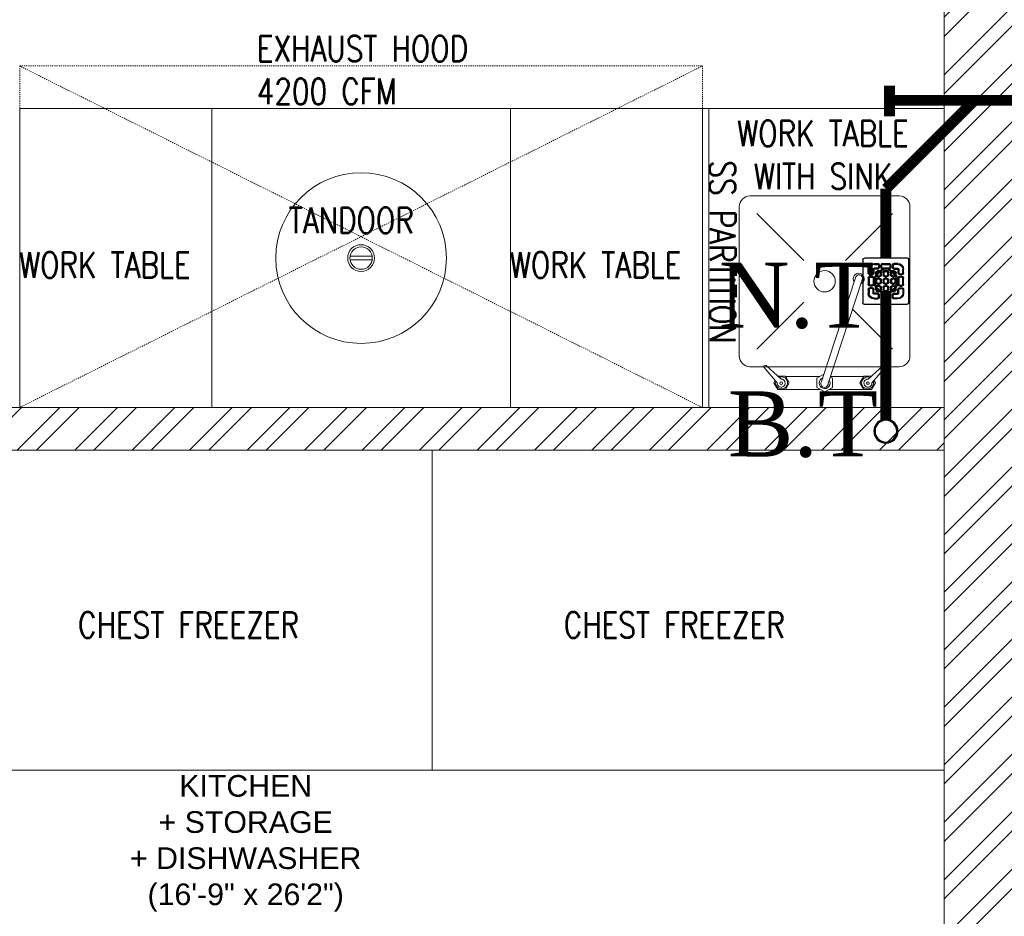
# Model space of a CAD drawing. Header units: inches. Extents: x 105152 to 158499, y 12149 to 30915.
# Tile 51 of 256: x 123900 to 123990, y 21459 to 21542. Entities that reach past the tile are written whole.
import ezdxf

# ---------------------------------------------------------------- set-up
doc = ezdxf.new("R2010")
doc.units = ezdxf.units.IN
doc.header["$MEASUREMENT"] = 0
doc.linetypes.add('HIDDEN', pattern=[0.375, 0.25, -0.125])
for name, color, linetype, lineweight in [('AR - PLAN', 251, 'Continuous', 5), ('door', 1, 'Continuous', 13), ('DRAINAGE ', 7, 'Continuous', 9), ('EQUIPMENT', 7, 'Continuous', 25), ('KIT TEXT.', 5, 'Continuous', 5), ('PD_BRICK WALL_115', 134, 'Continuous', 30), ('PD_HATCH', 45, 'Continuous', 9), ('PP- 50DIA Soil Waste Sewer pipe', 54, 'Continuous', 25), ('PP- 75DIA Soil Waste Sewer pipe', 90, 'Continuous', 9), ('PP-TEXT', 7, 'Continuous', 40), ('PP-WWP', 3, 'Continuous', 25)]:
    doc.layers.add(name, color=color, linetype=linetype, lineweight=lineweight)
doc.layers.add('KIT EQUIPMENT', color=7, linetype='Continuous')
doc.layers.add('PD_025_TEXT', color=61, linetype='Continuous')
doc.styles.add('Arial', font='GOTHIC.TTF')
doc.styles.add('ISO', font='isocp.shx', dxfattribs={"height": 250})
doc.styles.add('style1', font='arial.ttf', dxfattribs={"height": 500})

# ---------------------------------------------------------------- blocks, each defined once
blk = doc.blocks.new('A$C6E471120')
at = {"layer": 'PD_HATCH', "lineweight": 5}
h = blk.add_hatch(dxfattribs=at)
h.set_pattern_fill('ANSI32', color=251, scale=254)
h.set_pattern_definition([(45, (-1789305.34, -617415.57), (-67.351921, 67.351921), []), (45, (-1789260.44, -617415.57), (-67.351921, 67.351921), [])])
h.paths.add_polyline_path([(0, -2329.1), (0, -2229.1), (-566.3, -2229.1), (-2166.3, -2229.1), (-3666.3, -2229.1), (-3666.3, -2329.1)])
at = {"layer": 'door', "color": 251, "lineweight": 5}
blk.add_line((-538.6, -2229.1), (-2816.3, -2229.1), dxfattribs=at)
at = {"layer": 'EQUIPMENT', "color": 251, "lineweight": 5, "ltscale": 12}
blk.add_lwpolyline([(-3666.3, -2229.1), (0, -2229.1), (0, -2329.1), (-3666.3, -2329.1)], close=True, dxfattribs=at)
at = {"layer": 'KIT EQUIPMENT', "color": 251, "linetype": 'HIDDEN', "lineweight": 5, "ltscale": 0.025}
for p, q in [((-2166.3, -2229.1), (-566.3, -1429.1)), ((-566.3, -2229.1), (-2166.3, -1429.1))]:
    blk.add_line(p, q, dxfattribs=at)
at = {"layer": 'KIT EQUIPMENT', "color": 251, "lineweight": 5}
for p, q in [((-439.1, -1774.5, 0), (-328.7, -1885, 0)), ((-120.9, -1774.5, 0), (-231.3, -1885, 0)), ((-1392.7, -1874.8), (-1340, -1874.8)), ((-1392.7, -1883.5), (-1340, -1883.5)), ((-207.4, -1925.6, 0), (-287.2, -2168.6, 0)), ((-191.3, -1928.1, 0), (-271.7, -2172.9, 0)), ((-439.1, -2092.7, 0), (-328.7, -1982.3, 0)), ((-227.3, -1986.3, 0), (-231.3, -1982.3, 0)), ((-120.9, -2092.7, 0), (-214.6, -1999, 0)), ((-391, -2171.4, 0), (-421.9, -2135.5, 0)), ((-381.9, -2162.5, 0), (-416.9, -2130.6, 0)), ((-178.1, -2162.7, 0), (-143.1, -2130.8, 0)), ((-169, -2171.5, 0), (-138.1, -2135.7, 0)), ((-395.6, -2166, 0), (-398.9, -2171.7, 0)), ((-371.8, -2156, 0), (-389, -2156, 0)), ((-362.8, -2171.7, 0), (-371.8, -2156, 0)), ((-291.4, -2156.8, 0), (-371.4, -2156.8, 0)), ((-281.5, -2151.1, 0), (-298.2, -2160.8, 0)), ((-298.2, -2160.8, 0), (-298.2, -2182.1, 0)), ((-261.3, -2160.8, 0), (-266.7, -2157.7, 0)), ((-188.6, -2156.9, 0), (-266.5, -2156.8, 0)), ((-261.3, -2182.1, 0), (-261.3, -2160.8, 0)), ((-197.2, -2171.8, 0), (-188.2, -2156.1, 0)), ((-188.2, -2156.1, 0), (-170.9, -2156.1, 0)), ((-164.3, -2166.2, 0), (-161.1, -2171.8, 0)), ((-398.9, -2171.7, 0), (-389.9, -2187.3, 0)), ((-389.9, -2187.3, 0), (-371.8, -2187.3, 0)), ((-371.8, -2187.3, 0), (-362.8, -2171.7, 0)), ((-289.3, -2187.3, 0), (-371.8, -2187.2, 0)), ((-298.2, -2182.1, 0), (-279.8, -2192.7, 0)), ((-279.8, -2192.7, 0), (-261.3, -2182.1, 0)), ((-188.3, -2187.3, 0), (-270.3, -2187.3, 0)), ((-188.2, -2187.4, 0), (-197.2, -2171.8, 0)), ((-170.1, -2187.4, 0), (-188.2, -2187.4, 0)), ((-161.1, -2171.8, 0), (-170.1, -2187.4, 0))]:
    blk.add_line(p, q, dxfattribs=at)
at = {"layer": 'KIT EQUIPMENT', "color": 251, "linetype": 'HIDDEN', "lineweight": 5, "ltscale": 0.025}
blk.add_lwpolyline([(-566.3, -2229.1), (-2166.3, -2229.1), (-2166.3, -1429.1), (-566.3, -1429.1)], close=True, dxfattribs=at)
at = {"layer": 'KIT EQUIPMENT', "color": 251, "lineweight": 5}
for points in [[(-1716.3, -2229.1), (-2166.3, -2229.1), (-2166.3, -1529.1), (-1716.3, -1529.1)], [(-1716.3, -2229.1), (-1016.3, -2229.1), (-1016.3, -1529.1), (-1716.3, -1529.1)], [(-566.3, -2229.1), (-1016.3, -2229.1), (-1016.3, -1529.1), (-566.3, -1529.1)], [(-566.3, -1529.1), (0, -1529.1), (0, -2229.1), (-566.3, -2229.1)], [(-566.3, -2229.1), (-551.4, -2229.1), (-551.4, -1529.1), (-566.3, -1529.1)], [(-1200, -3079.1), (-1200, -2329.1), (-2400, -2329.1), (-2400, -3079.1)], [(0, -3079.1), (0, -2329.1), (-1200, -2329.1), (-1200, -3079.1)]]:
    blk.add_lwpolyline(points, close=True, dxfattribs=at)
at = {"layer": 'KIT EQUIPMENT', "color": 251, "lineweight": 5, "elevation": 0}
blk.add_lwpolyline([(-80, -2108.6), (-80, -1758.6, 0.414214), (-105, -1733.6), (-455, -1733.6, 0.414214), (-480, -1758.6), (-480, -2108.6, 0.414214), (-455, -2133.6), (-105, -2133.6, 0.414214)], format="xyb", close=True, dxfattribs=at)
blk.add_lwpolyline([(-279.6, -2144.9), (-280.2, -2144.6)], dxfattribs=at)
at = {"layer": 'KIT EQUIPMENT', "color": 251, "lineweight": 5}
for centre, radius in [((-1366.3, -1879.1), 200), ((-1366.3, -1879.1), 31.3), ((-1366.3, -1879.1), 26.3), ((-280, -1933.6, 0), 25), ((-381.6, -2172, 0), 3.17), ((-178.4, -2172.1, 0), 3.17)]:
    blk.add_circle(centre, radius, dxfattribs=at)
for centre, radius, start, end in [((-200.2, -1927.9, 0), 13, 292.6695, 216.5422), ((-199.3, -1926.5, 0), 8.12, 335.2657, 173.5026), ((-418.9, -2133.6, 0), 3.57, 57.2493, 212.6822), ((-141.1, -2133.7, 0), 3.57, 327.2493, 122.6822), ((-380.8, -2171.6, 0), 14.1, 163.2994, 112.507), ((-381.6, -2172, 0), 9.44, 176.4818, 91.7863), ((-280, -2172, 0), 12.9, 109.677, 32.9826), ((-280.3, -2173.6, 0), 8.55, 144.5176, 5.0206), ((-179.2, -2171.8, 0), 14.1, 67.4245, 16.632), ((-178.4, -2172.1, 0), 9.44, 88.1452, 3.4496)]:
    blk.add_arc(centre, radius, start, end, dxfattribs=at)
at = {"layer": 'KIT TEXT.', "color": 251, "char_height": 60.175, "width": 1100.284, "attachment_point": 7, "style": 'ISO'}
for s, insert in [('{\\Fromans|c0;\\W0.8;EXHAUST HOOD\\P4200 CFM}', (-1610.7, -1518.9, 488.6)), ('\\pxqc;{\\Fromans|c0;\\W0.8;WORK TABLE \\PWITH SINK}', (-834.1, -1717.7, 488.6)), ('{\\Fromans|c0;\\W0.8;TANDOOR}', (-1535.9, -1820.8, 488.6)), ('{\\Fromans|c0;\\W0.8;WORK TABLE }', (-2168, -1925.2, 488.6)), ('{\\Fromans|c0;\\W0.8;WORK TABLE }', (-1018, -1925.2, 488.6)), ('\\pxqc;{\\Fromans|c0;\\W0.8; \\PCHEST FREEZER}', (-2320.9, -2768.6, 488.6)), ('\\pxqc;{\\Fromans|c0;\\W0.8; \\PCHEST FREEZER}', (-1182.6, -2768.6, 488.6))]:
    blk.add_mtext(s, dxfattribs=dict(at, insert=insert))
at = {"layer": 'KIT TEXT.', "color": 251, "insert": (-549.2, -1650.6, 0), "char_height": 60.175, "width": 1100.284, "attachment_point": 7, "rotation": 270, "style": 'ISO'}
blk.add_mtext('{\\Fromans|c0;\\W0.8;SS PARTITION}', dxfattribs=at)
blk = doc.blocks.new('FIRST FLOOR PLAN 0')
at = {"layer": 'PD_HATCH', "lineweight": 5}
h = blk.add_hatch(dxfattribs=at)
h.set_pattern_fill('ANSI32', color=251, scale=10)
h.set_pattern_definition([(45, (-550.7706, -242.3818), (-2.65165, 2.65165), []), (45, (-549.0028, -242.3818), (-2.65165, 2.65165), [])])
h.paths.add_polyline_path([(-540, -240.3), (-583.25, -240.3), (-583.25, -244.8), (-540, -244.8)])
h.paths.add_polyline_path([(-625.25, -240.3), (-668.5, -240.3), (-668.5, -244.8), (-625.25, -244.8)], flags=17)
h.paths.add_polyline_path([(-540, -323.5), (-540, -328), (-378, -328), (-378, -323.5), (-531, -323.5), (-531, -234), (-471, -234), (-471, -258), (-466.5, -258), (-466.5, -234), (-387, -234), (-387, -262), (-382.5, -262), (-382.5, -103), (-378, -103), (-378, -98.5), (-387, -98.5), (-387, -225), (-531, -225), (-531, -9), (-540, -9)])
h.paths.add_polyline_path([(-595.5, -332.937), (-591, -332.937), (-591, -328), (-582, -328), (-582, -323.5), (-668.5, -323.5), (-668.5, -168), (-745.5, -168), (-745.5, -172.5), (-673, -172.5), (-673, -323.5), (-729, -323.5), (-729, -328), (-595.5, -328)])
at = {"layer": 'PD_BRICK WALL_115', "color": 251, "lineweight": 5}
blk.add_lwpolyline([(-378, -323.5), (-531, -323.5), (-531, -234), (-471, -234), (-471, -258), (-466.5, -258), (-466.5, -234), (-387, -234), (-387, -262), (-382.5, -262), (-382.5, -103), (-378, -103), (-378, -98.5), (-387, -98.5), (-387, -225), (-531, -225), (-531, -9), (-540, -9), (-540, -323.5), (-540, -323.5)], dxfattribs=at)
at = {"layer": 'PD_025_TEXT', "color": 251, "xscale": 0.03937007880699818, "yscale": 0.03937007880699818, "zscale": 0.03937007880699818}
blk.add_blockref('A$C6E471120', (-540, -8.999), dxfattribs=at)
at = {"layer": 'PD_025_TEXT', "color": 251, "insert": (-625.918, -130.665), "char_height": 2, "width": 42.96052, "attachment_point": 1, "style": 'style1'}
blk.add_mtext('\\pxqc;KITCHEN \\P+ STORAGE\\P+ DISHWASHER\\P(16\'-9" x 26\'2")', dxfattribs=at)
blk = doc.blocks.new('PP-GRATING')
at = {"linetype": 'Continuous'}
for p, q in [((-53.1, -49.4), (-53.1, 49.4)), ((-49.7, 52.9), (49.7, 52.9)), ((52.6, 50), (52.6, -48.9)), ((-38.9, 27.3), (-41, 27.3)), ((-41, 27.3), (-41, 19.3)), ((-38.9, 27.3), (-38.9, 19.3)), ((-29.8, 19.3), (-29.8, 27.3)), ((-27.8, 27.3), (-29.8, 27.3)), ((-27.8, 19.3), (-27.8, 27.3)), ((-27.6, 40.7), (-27.6, 38.6)), ((-19.6, 40.7), (-27.6, 40.7)), ((-19.6, 38.6), (-27.6, 38.6)), ((-27.6, 29.6), (-27.6, 27.5)), ((-27.6, 29.6), (-19.6, 29.6)), ((-27.6, 27.5), (-19.6, 27.5)), ((-19.6, 38.6), (-19.6, 40.7)), ((-19.6, 27.5), (-19.6, 29.6)), ((-19.6, 23.6), (-15.1, 23.6)), ((-19.6, 21.6), (-19.6, 23.6)), ((-17.3, 31.8), (-17.3, 36.4)), ((-15.3, 36.4), (-17.3, 36.4)), ((-17.3, 31.8), (-15.3, 31.8)), ((-15.3, 31.8), (-15.3, 36.4)), ((-15.1, 23.6), (-15.1, 21.6)), ((-11.4, 36.4), (-11.4, 31.8)), ((-9.4, 36.4), (-11.4, 36.4)), ((-11.4, 31.8), (-9.4, 31.8)), ((-9.4, 36.4), (-9.4, 31.8)), ((-7.1, 38.6), (-7.1, 40.7)), ((-7.1, 40.7), (6.5, 40.7)), ((-7.1, 38.6), (6.5, 38.6)), ((-7.1, 29.6), (6.5, 29.6)), ((-7.1, 29.6), (-7.1, 27.5)), ((-7.1, 27.5), (6.5, 27.5)), ((-2.6, 23.6), (2, 23.6)), ((-2.6, 21.6), (-2.6, 23.6)), ((2, 23.6), (2, 21.6)), ((6.5, 40.7), (6.5, 38.6)), ((6.5, 29.6), (6.5, 27.5)), ((8.8, 31.8), (8.8, 36.4)), ((10.9, 36.4), (8.8, 36.4)), ((8.8, 31.8), (10.9, 31.8)), ((10.9, 31.8), (10.9, 36.4)), ((14.5, 23.6), (19, 23.6)), ((14.5, 21.6), (14.5, 23.6)), ((14.7, 31.8), (14.7, 36.4)), ((14.7, 36.4), (16.8, 36.4)), ((16.8, 31.8), (14.7, 31.8)), ((16.8, 31.8), (16.8, 36.4)), ((19, 40.7), (27, 40.7)), ((19, 38.6), (19, 40.7)), ((19, 38.6), (27, 38.6)), ((27, 29.6), (19, 29.6)), ((19, 27.5), (19, 29.6)), ((27, 27.5), (19, 27.5)), ((19, 23.6), (19, 21.6)), ((27, 40.7), (27, 38.6)), ((27, 29.6), (27, 27.5)), ((27.2, 19.3), (27.2, 27.3)), ((27.2, 27.3), (29.3, 27.3)), ((29.3, 19.3), (29.3, 27.3)), ((38.4, 27.3), (38.4, 19.3)), ((38.4, 27.3), (40.4, 27.3)), ((40.4, 27.3), (40.4, 19.3)), ((-38.9, 19.3), (-41, 19.3)), ((-41, 6.8), (-41, -6.8)), ((-38.9, 6.8), (-41, 6.8)), ((-38.9, 6.8), (-38.9, -6.8)), ((-36.7, 17), (-32.1, 17)), ((-36.7, 17), (-36.7, 15)), ((-36.7, 15), (-32.1, 15)), ((-32.1, 11.1), (-36.7, 11.1)), ((-36.7, 11.1), (-36.7, 9.1)), ((-32.1, 9.1), (-36.7, 9.1)), ((-32.1, 9.1), (-32.1, 11.1)), ((-29.8, 19.3), (-27.8, 19.3)), ((-29.8, -6.8), (-29.8, 6.8)), ((-29.8, 6.8), (-27.8, 6.8)), ((-27.8, -6.8), (-27.8, 6.8)), ((-23.9, 14.8), (-23.9, 19.3)), ((-21.9, 19.3), (-23.9, 19.3)), ((-21.9, 14.8), (-23.9, 14.8)), ((-23.9, -2.3), (-23.9, 2.3)), ((-21.9, 2.3), (-23.9, 2.3)), ((-21.9, 14.8), (-21.9, 19.3)), ((-21.9, -2.3), (-21.9, 2.3)), ((-19.6, 21.6), (-15.1, 21.6)), ((-15.1, 12.5), (-19.6, 12.5)), ((-19.6, 12.5), (-19.6, 10.5)), ((-15.1, 10.5), (-19.6, 10.5)), ((-19.6, 6.6), (-15.1, 6.6)), ((-19.6, 4.5), (-19.6, 6.6)), ((-19.6, 4.5), (-15.1, 4.5)), ((-15.1, 12.5), (-15.1, 10.5)), ((-15.1, 6.6), (-15.1, 4.5)), ((-12.8, 19.3), (-12.8, 14.8)), ((-10.7, 19.3), (-12.8, 19.3)), ((-12.8, 14.8), (-10.7, 14.8)), ((-12.8, 2.3), (-12.8, -2.3)), ((-10.7, 2.3), (-12.8, 2.3)), ((-10.7, 19.3), (-10.7, 14.8)), ((-10.7, 2.3), (-10.7, -2.3)), ((-6.9, 14.8), (-6.9, 19.3)), ((-4.8, 19.3), (-6.9, 19.3)), ((-4.8, 14.8), (-6.9, 14.8)), ((-6.9, -2.3), (-6.9, 2.3)), ((-4.8, 2.3), (-6.9, 2.3)), ((-4.8, 14.8), (-4.8, 19.3)), ((-4.8, -2.3), (-4.8, 2.3)), ((-2.6, 21.6), (2, 21.6)), ((2, 12.5), (-2.6, 12.5)), ((-2.6, 12.5), (-2.6, 10.5)), ((2, 10.5), (-2.6, 10.5)), ((-2.6, 6.6), (2, 6.6)), ((-2.6, 4.5), (-2.6, 6.6)), ((-2.6, 4.5), (2, 4.5)), ((2, 12.5), (2, 10.5)), ((2, 6.6), (2, 4.5)), ((4.3, 19.3), (4.3, 14.8)), ((6.3, 19.3), (4.3, 19.3)), ((4.3, 14.8), (6.3, 14.8)), ((4.3, 2.3), (4.3, -2.3)), ((6.3, 2.3), (4.3, 2.3)), ((6.3, 19.3), (6.3, 14.8)), ((6.3, 2.3), (6.3, -2.3)), ((10.2, 14.8), (10.2, 19.3)), ((12.2, 19.3), (10.2, 19.3)), ((12.2, 14.8), (10.2, 14.8)), ((10.2, -2.3), (10.2, 2.3)), ((12.2, 2.3), (10.2, 2.3)), ((12.2, 14.8), (12.2, 19.3)), ((12.2, -2.3), (12.2, 2.3)), ((14.5, 21.6), (19, 21.6)), ((19, 12.5), (14.5, 12.5)), ((14.5, 12.5), (14.5, 10.5)), ((19, 10.5), (14.5, 10.5)), ((14.5, 6.6), (19, 6.6)), ((14.5, 4.5), (14.5, 6.6)), ((14.5, 4.5), (19, 4.5)), ((19, 12.5), (19, 10.5)), ((19, 6.6), (19, 4.5)), ((21.3, 19.3), (21.3, 14.8)), ((23.4, 19.3), (21.3, 19.3)), ((21.3, 14.8), (23.4, 14.8)), ((21.3, 2.3), (21.3, -2.3)), ((23.4, 2.3), (21.3, 2.3)), ((23.4, 19.3), (23.4, 14.8)), ((23.4, 2.3), (23.4, -2.3)), ((29.3, 19.3), (27.2, 19.3)), ((27.2, -6.8), (27.2, 6.8)), ((29.3, 6.8), (27.2, 6.8)), ((29.3, -6.8), (29.3, 6.8)), ((36.1, 17), (31.5, 17)), ((36.1, 15), (31.5, 15)), ((31.5, 11.1), (36.1, 11.1)), ((31.5, 9.1), (31.5, 11.1)), ((31.5, 9.1), (36.1, 9.1)), ((36.1, 17), (36.1, 15)), ((36.1, 11.1), (36.1, 9.1)), ((38.4, 19.3), (40.4, 19.3)), ((38.4, 6.8), (38.4, -6.8)), ((38.4, 6.8), (40.4, 6.8)), ((40.4, 6.8), (40.4, -6.8)), ((-41, -6.8), (-38.9, -6.8)), ((-41, -27.3), (-41, -19.3)), ((-38.9, -19.3), (-41, -19.3)), ((-38.9, -27.3), (-38.9, -19.3)), ((-36.7, -9.1), (-32.1, -9.1)), ((-36.7, -9.1), (-36.7, -11.1)), ((-36.7, -11.1), (-32.1, -11.1)), ((-36.7, -17), (-36.7, -15)), ((-36.7, -15), (-32.1, -15)), ((-36.7, -17), (-32.1, -17)), ((-32.1, -9.1), (-32.1, -11.1)), ((-29.8, -6.8), (-27.8, -6.8)), ((-29.8, -19.3), (-27.8, -19.3)), ((-29.8, -19.3), (-29.8, -27.3)), ((-27.8, -19.3), (-27.8, -27.3)), ((-21.9, -2.3), (-23.9, -2.3)), ((-23.9, -19.3), (-23.9, -14.8)), ((-21.9, -14.8), (-23.9, -14.8)), ((-21.9, -19.3), (-23.9, -19.3)), ((-21.9, -19.3), (-21.9, -14.8)), ((-15.1, -4.5), (-19.6, -4.5)), ((-19.6, -4.5), (-19.6, -6.6)), ((-15.1, -6.6), (-19.6, -6.6)), ((-19.6, -10.5), (-15.1, -10.5)), ((-19.6, -12.5), (-19.6, -10.5)), ((-19.6, -12.5), (-15.1, -12.5)), ((-15.1, -21.6), (-19.6, -21.6)), ((-19.6, -21.6), (-19.6, -23.6)), ((-15.1, -4.5), (-15.1, -6.6)), ((-15.1, -10.5), (-15.1, -12.5)), ((-15.1, -21.6), (-15.1, -23.6)), ((-12.8, -2.3), (-10.7, -2.3)), ((-12.8, -14.8), (-12.8, -19.3)), ((-10.7, -14.8), (-12.8, -14.8)), ((-12.8, -19.3), (-10.7, -19.3)), ((-10.7, -14.8), (-10.7, -19.3)), ((-4.8, -2.3), (-6.9, -2.3)), ((-6.9, -19.3), (-6.9, -14.8)), ((-4.8, -14.8), (-6.9, -14.8)), ((-4.8, -19.3), (-6.9, -19.3)), ((-4.8, -19.3), (-4.8, -14.8)), ((2, -4.5), (-2.6, -4.5)), ((-2.6, -4.5), (-2.6, -6.6)), ((2, -6.6), (-2.6, -6.6)), ((-2.6, -10.5), (2, -10.5)), ((-2.6, -12.5), (-2.6, -10.5)), ((-2.6, -12.5), (2, -12.5)), ((2, -21.6), (-2.6, -21.6)), ((-2.6, -21.6), (-2.6, -23.6)), ((2, -4.5), (2, -6.6)), ((2, -10.5), (2, -12.5)), ((2, -21.6), (2, -23.6)), ((4.3, -2.3), (6.3, -2.3)), ((4.3, -14.8), (4.3, -19.3)), ((6.3, -14.8), (4.3, -14.8)), ((4.3, -19.3), (6.3, -19.3)), ((6.3, -14.8), (6.3, -19.3)), ((12.2, -2.3), (10.2, -2.3)), ((10.2, -19.3), (10.2, -14.8)), ((12.2, -14.8), (10.2, -14.8)), ((12.2, -19.3), (10.2, -19.3)), ((12.2, -19.3), (12.2, -14.8)), ((19, -4.5), (14.5, -4.5)), ((14.5, -4.5), (14.5, -6.6)), ((19, -6.6), (14.5, -6.6)), ((14.5, -10.5), (19, -10.5)), ((14.5, -12.5), (14.5, -10.5)), ((14.5, -12.5), (19, -12.5)), ((19, -21.6), (14.5, -21.6)), ((14.5, -21.6), (14.5, -23.6)), ((19, -4.5), (19, -6.6)), ((19, -10.5), (19, -12.5)), ((19, -21.6), (19, -23.6)), ((21.3, -2.3), (23.4, -2.3)), ((21.3, -14.8), (21.3, -19.3)), ((23.4, -14.8), (21.3, -14.8)), ((21.3, -19.3), (23.4, -19.3)), ((23.4, -14.8), (23.4, -19.3)), ((29.3, -6.8), (27.2, -6.8)), ((27.2, -19.3), (27.2, -27.3)), ((29.3, -19.3), (27.2, -19.3)), ((29.3, -19.3), (29.3, -27.3)), ((36.1, -9.1), (31.5, -9.1)), ((31.5, -9.1), (31.5, -11.1)), ((36.1, -11.1), (31.5, -11.1)), ((36.1, -15), (31.5, -15)), ((36.1, -17), (31.5, -17)), ((36.1, -9.1), (36.1, -11.1)), ((36.1, -17), (36.1, -15)), ((40.4, -6.8), (38.4, -6.8)), ((38.4, -19.3), (40.4, -19.3)), ((38.4, -27.3), (38.4, -19.3)), ((40.4, -27.3), (40.4, -19.3)), ((-38.9, -27.3), (-41, -27.3)), ((-27.8, -27.3), (-29.8, -27.3)), ((-27.6, -27.5), (-19.6, -27.5)), ((-27.6, -29.6), (-27.6, -27.5)), ((-27.6, -29.6), (-19.6, -29.6)), ((-27.6, -40.7), (-27.6, -38.6)), ((-19.6, -38.6), (-27.6, -38.6)), ((-19.6, -40.7), (-27.6, -40.7)), ((-15.1, -23.6), (-19.6, -23.6)), ((-19.6, -27.5), (-19.6, -29.6)), ((-19.6, -38.6), (-19.6, -40.7)), ((-17.3, -31.8), (-17.3, -36.4)), ((-17.3, -31.8), (-15.3, -31.8)), ((-15.3, -36.4), (-17.3, -36.4)), ((-15.3, -31.8), (-15.3, -36.4)), ((-11.4, -36.4), (-11.4, -31.8)), ((-11.4, -31.8), (-9.4, -31.8)), ((-9.4, -36.4), (-11.4, -36.4)), ((-9.4, -36.4), (-9.4, -31.8)), ((-7.1, -27.5), (6.5, -27.5)), ((-7.1, -29.6), (-7.1, -27.5)), ((-7.1, -29.6), (6.5, -29.6)), ((6.5, -38.6), (-7.1, -38.6)), ((-7.1, -38.6), (-7.1, -40.7)), ((6.5, -40.7), (-7.1, -40.7)), ((2, -23.6), (-2.6, -23.6)), ((6.5, -29.6), (6.5, -27.5)), ((6.5, -38.7), (6.5, -40.7)), ((8.8, -31.8), (8.8, -36.4)), ((8.8, -31.8), (10.9, -31.8)), ((8.8, -36.4), (10.9, -36.4)), ((10.9, -31.8), (10.9, -36.4)), ((19, -23.6), (14.5, -23.6)), ((14.7, -31.8), (14.7, -36.4)), ((16.8, -31.8), (14.7, -31.8)), ((14.7, -36.4), (16.8, -36.4)), ((16.8, -31.8), (16.8, -36.4)), ((27, -27.5), (19, -27.5)), ((19, -27.5), (19, -29.6)), ((27, -29.6), (19, -29.6)), ((19, -38.6), (19, -40.7)), ((19, -38.6), (27, -38.6)), ((19, -40.7), (27, -40.7)), ((27, -29.6), (27, -27.5)), ((27, -40.7), (27, -38.6)), ((27.2, -27.3), (29.3, -27.3)), ((38.4, -27.3), (40.4, -27.3)), ((49.2, -52.3), (-50.3, -52.3))]:
    blk.add_line(p, q, dxfattribs=at)
for centre, radius, start, end in [((-49.7, 49.4), 3.41, 90, 180), ((49.7, 50), 2.84, 360, 90), ((-27.6, 27.3), 13.4, 90, 180), ((-27.6, 27.3), 11.4, 90, 180), ((-27.6, 27.3), 2.27, 90, 180), ((-27.6, 27.3), 0.227, 90, 180), ((-19.6, 19.3), 4.32, 90, 180), ((-19.6, 36.4), 4.32, 360, 90), ((-19.6, 36.4), 2.27, 360, 90), ((-19.6, 31.8), 4.32, 270, 360), ((-19.6, 31.8), 2.27, 270, 360), ((-15.1, 19.3), 4.32, 360, 90), ((-7.1, 36.4), 4.32, 90, 180), ((-7.1, 31.8), 4.32, 180, 270), ((-7.1, 36.4), 2.27, 90, 180), ((-7.1, 31.8), 2.27, 180, 270), ((-2.6, 19.3), 4.32, 90, 180), ((2, 19.3), 4.32, 360, 90), ((6.5, 36.4), 4.32, 360, 90), ((6.5, 36.4), 2.27, 360, 90), ((6.5, 31.8), 4.32, 270, 360), ((6.5, 31.8), 2.27, 270, 360), ((14.5, 19.3), 4.32, 90, 180), ((19, 36.4), 4.32, 90, 180), ((19, 31.8), 4.32, 180, 270), ((19, 36.4), 2.27, 90, 180), ((19, 31.8), 2.27, 180, 270), ((19, 19.3), 4.32, 360, 90), ((27, 27.3), 13.4, 0, 90), ((27, 27.3), 11.4, 0, 90), ((27, 27.3), 2.27, 0, 90), ((27, 27.3), 0.227, 0, 90), ((-36.7, 19.3), 4.32, 180, 270), ((-36.7, 6.8), 4.32, 90, 180), ((-36.7, 19.3), 2.27, 180, 270), ((-36.7, 6.8), 2.27, 90, 180), ((-32.1, 19.3), 4.32, 270, 360), ((-32.1, 19.3), 2.27, 270, 360), ((-32.1, 6.8), 4.32, 360, 90), ((-32.1, 6.8), 2.27, 360, 90), ((-19.6, 14.8), 4.32, 180, 270), ((-19.6, 2.3), 4.32, 90, 180), ((-19.6, 19.3), 2.27, 90, 180), ((-19.6, 19.3), 2.27, 90, 180), ((-19.6, 14.8), 2.27, 180, 270), ((-19.6, 2.3), 2.27, 90, 180), ((-19.6, 2.3), 2.27, 90, 180), ((-15.1, 19.3), 2.27, 360, 90), ((-15.1, 14.8), 2.27, 270, 360), ((-15.1, 14.8), 4.32, 270, 0), ((-15.1, 2.3), 4.32, 360, 90), ((-15.1, 2.3), 2.27, 360, 90), ((-2.6, 14.8), 4.32, 180, 270), ((-2.6, 2.3), 4.32, 90, 180), ((-2.6, 19.3), 2.27, 90, 180), ((-2.6, 19.3), 2.27, 90, 180), ((-2.6, 14.8), 2.27, 180, 270), ((-2.6, 2.3), 2.27, 90, 180), ((-2.6, 2.3), 2.27, 90, 180), ((2, 19.3), 2.27, 360, 90), ((2, 14.8), 2.27, 270, 0), ((2, 14.8), 4.32, 270, 0), ((2, 2.3), 4.32, 360, 90), ((2, 2.3), 2.27, 360, 90), ((14.5, 14.8), 4.32, 180, 270), ((14.5, 2.3), 4.32, 90, 180), ((14.5, 19.3), 2.27, 90, 180), ((14.5, 14.8), 2.27, 180, 270), ((14.5, 2.3), 2.27, 90, 180), ((14.5, 2.3), 2.27, 90, 180), ((19, 19.3), 2.27, 360, 90), ((19, 14.8), 2.27, 270, 0), ((19, 14.8), 4.32, 270, 0), ((19, 2.3), 4.32, 360, 90), ((19, 2.3), 2.27, 360, 90), ((31.5, 19.3), 4.32, 180, 270), ((31.5, 6.8), 4.32, 90, 180), ((31.5, 19.3), 2.27, 180, 270), ((31.5, 6.8), 2.27, 90, 180), ((36.1, 19.3), 2.27, 270, 0), ((36.1, 19.3), 4.32, 270, 0), ((36.1, 6.8), 4.32, 360, 90), ((36.1, 6.8), 2.27, 360, 90), ((-36.7, -6.8), 4.32, 180, 270), ((-36.7, -19.3), 4.32, 90, 180), ((-36.7, -6.8), 2.27, 180, 270), ((-36.7, -19.3), 2.27, 90, 180), ((-32.1, -6.8), 4.32, 270, 360), ((-32.1, -6.8), 2.27, 270, 360), ((-32.1, -19.3), 4.32, 360, 90), ((-32.1, -19.3), 2.27, 360, 90), ((-19.6, -2.3), 4.32, 180, 270), ((-19.6, -14.8), 4.32, 90, 180), ((-19.6, -19.3), 4.32, 180, 270), ((-19.6, -2.3), 2.27, 180, 270), ((-19.6, -14.8), 2.27, 90, 180), ((-19.6, -14.8), 2.27, 90, 180), ((-19.6, -19.3), 2.27, 180, 270), ((-15.1, -2.3), 2.27, 270, 360), ((-15.1, -2.3), 4.32, 270, 0), ((-15.1, -14.8), 4.32, 360, 90), ((-15.1, -14.8), 2.27, 360, 90), ((-15.1, -19.3), 2.27, 270, 360), ((-15.1, -19.3), 4.32, 270, 0), ((-2.6, -2.3), 4.32, 180, 270), ((-2.6, -14.8), 4.32, 90, 180), ((-2.6, -19.3), 4.32, 180, 270), ((-2.6, -2.3), 2.27, 180, 270), ((-2.6, -14.8), 2.27, 90, 180), ((-2.6, -14.8), 2.27, 90, 180), ((-2.6, -19.3), 2.27, 180, 270), ((2, -2.3), 2.27, 270, 0), ((2, -2.3), 4.32, 270, 0), ((2, -14.8), 4.32, 360, 90), ((2, -14.8), 2.27, 360, 90), ((2, -19.3), 2.27, 270, 0), ((2, -19.3), 4.32, 270, 0), ((14.5, -2.3), 4.32, 180, 270), ((14.5, -14.8), 4.32, 90, 180), ((14.5, -19.3), 4.32, 180, 270), ((14.5, -2.3), 2.27, 180, 270), ((14.5, -14.8), 2.27, 90, 180), ((14.5, -14.8), 2.27, 90, 180), ((14.5, -19.3), 2.27, 180, 270), ((19, -2.3), 2.27, 270, 0), ((19, -2.3), 4.32, 270, 0), ((19, -14.8), 4.32, 360, 90), ((19, -14.8), 2.27, 360, 90), ((19, -19.3), 2.27, 270, 0), ((19, -19.3), 4.32, 270, 0), ((31.5, -6.8), 4.32, 180, 270), ((31.5, -19.3), 4.32, 90, 180), ((31.5, -6.8), 2.27, 180, 270), ((31.5, -19.3), 2.27, 90, 180), ((36.1, -6.8), 2.27, 270, 0), ((36.1, -6.8), 4.32, 270, 0), ((36.1, -19.3), 4.32, 360, 90), ((36.1, -19.3), 2.27, 360, 90), ((-27.6, -27.3), 13.4, 180, 270), ((-27.6, -27.3), 11.4, 180, 270), ((-27.6, -27.3), 2.27, 180, 270), ((-27.6, -27.3), 0.227, 180, 270), ((-19.6, -31.8), 4.32, 360, 90), ((-19.6, -31.8), 2.27, 360, 90), ((-19.6, -36.4), 4.32, 270, 0), ((-19.6, -36.4), 2.27, 270, 0), ((-7.1, -31.8), 4.32, 90, 180), ((-7.1, -36.4), 4.32, 180, 270), ((-7.1, -31.8), 2.27, 90, 180), ((-7.1, -36.4), 2.27, 180, 270), ((6.5, -31.8), 4.32, 360, 90), ((6.5, -31.8), 2.27, 360, 90), ((6.6, -36.4), 2.27, 269.679, 359.679), ((6.6, -36.4), 4.32, 269.679, 359.679), ((19, -31.8), 4.32, 90, 180), ((19, -36.4), 4.32, 180, 270), ((19, -31.8), 2.27, 90, 180), ((19, -36.4), 2.27, 180, 270), ((27, -27.3), 2.27, 270, 360), ((27, -27.3), 0.227, 270, 360), ((27, -27.3), 13.4, 270, 360), ((27, -27.3), 11.4, 270, 360), ((-50.7, -49.8), 2.49, 171.2591, 278.7567), ((49.2, -48.9), 3.41, 270, 360)]:
    blk.add_arc(centre, radius, start, end, dxfattribs=at)
blk = doc.blocks.new('BT-PP')
for radius in [37.5, 33.8]:
    blk.add_circle((0, 0), radius)
blk = doc.blocks.new('DRAINAGE')
at = {"layer": 'PP- 50DIA Soil Waste Sewer pipe', "elevation": 0}
blk.add_lwpolyline([(479.901, 559.026, 1, 1, 0), (479.901, 547.144, 1, 1, 0)], format="xyseb", dxfattribs=at)
at = {"layer": 'PP- 75DIA Soil Waste Sewer pipe', "ltscale": 0.015, "const_width": 1}
for points in [[(480.224, 578.022), (480.224, 575.194)], [(547.484, 576.664), (480.122, 576.664)]]:
    blk.add_lwpolyline(points, dxfattribs=at)
at = {"layer": 'PP- 75DIA Soil Waste Sewer pipe', "ltscale": 0.015, "const_width": 1, "elevation": 0}
for points in [[(479.901, 568.5), (488.065, 576.664)], [(479.901, 562.102), (479.901, 568.5)]]:
    blk.add_lwpolyline(points, dxfattribs=at)
at = {"layer": 'PP- 50DIA Soil Waste Sewer pipe', "xscale": -0.02961412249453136, "yscale": 0.02961412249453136, "zscale": 0.02961412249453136, "rotation": 89.99999999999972}
for p in [(479.901, 559.965, 0), (479.901, 546.144, 0)]:
    blk.add_blockref('BT-PP', p, dxfattribs=at)
at = {"layer": 'PP-WWP', "xscale": -0.04021621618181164, "yscale": 0.04021621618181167, "zscale": 40.21621618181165, "rotation": 89.9999999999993}
blk.add_blockref('PP-GRATING', (479.901, 559.965, 0), dxfattribs=at)
at = {"layer": 'PP-TEXT', "char_height": 6, "width": 26.6614, "attachment_point": 7, "style": 'Arial'}
for s, insert in [('{\\fTimes New Roman|b0|i0|c0|p0;N.T}', (464.471, 555.561)), ('{\\fTimes New Roman|b0|i0|c0|p0;B.T}', (465.32, 543.683))]:
    blk.add_mtext(s, dxfattribs=dict(at, insert=insert))

msp = doc.modelspace()

# ---------------------------------------------------------------- block references
at = {"layer": 'AR - PLAN', "color": 251}
msp.add_blockref('FIRST FLOOR PLAN 0', (124524.885, 21602.603), dxfattribs=at)

# ---------------------------------------------------------------- next in the draw order: block references
at = {"layer": 'DRAINAGE '}
msp.add_blockref('DRAINAGE', (123499.617, 20957.511), dxfattribs=at)

doc.saveas('drawing.dxf')
